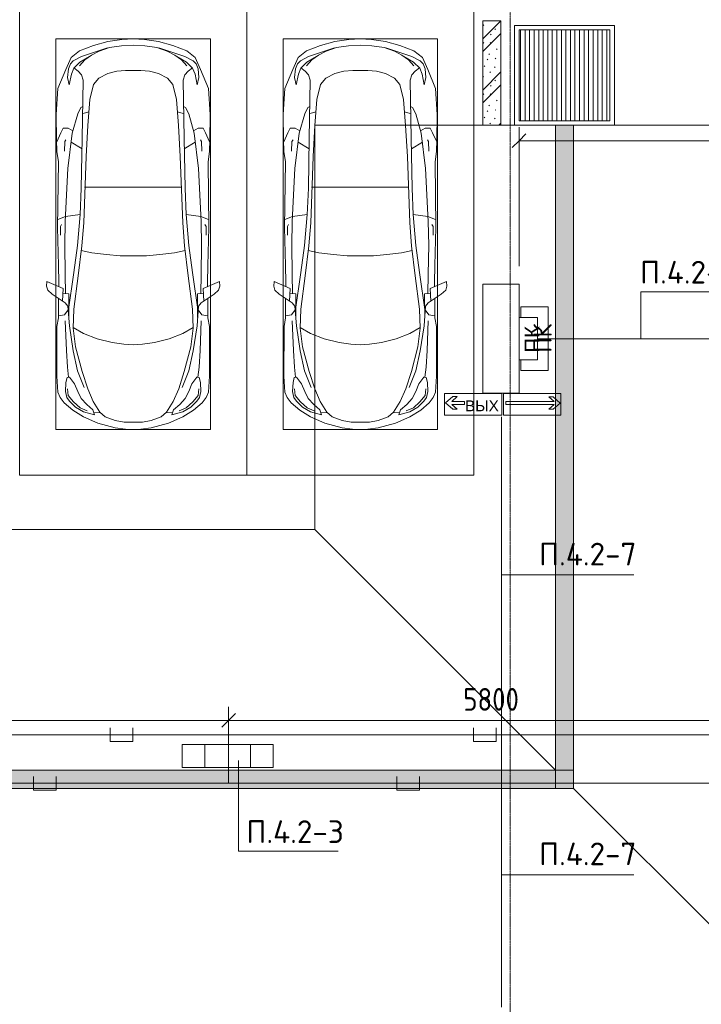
# Model space of a CAD drawing. Header units: millimetres. Extents: x -32229 to 288056, y -13689 to 125138.
# Tile 61 of 193: x 38035 to 45541, y 53223 to 64062. Entities that reach past the tile are written whole.
import ezdxf

# ---------------------------------------------------------------- set-up
doc = ezdxf.new("R2010")
doc.units = ezdxf.units.MM
doc.linetypes.add('ADSK_Линия сетки', pattern=[25, 20, -2.5, 0, -2.5])
for name, color, linetype, lineweight in [('A-ANNO-DIMS', 7, 'Continuous', 9), ('A-ANNO-DIMS-200', 7, 'Continuous', 9), ('A-ANNO-NOTE', 7, 'Continuous', 18), ('A-DETL-GENF', 7, 'Continuous', 18), ('A-DETL-THIN', 7, 'Continuous', 9), ('A-FLOR', 7, 'Continuous', 18), ('A-WALL-PATT', 7, 'Continuous', 40), ('C-PRKG', 7, 'Continuous', 18), ('G-ANNO-TEXT', 7, 'Continuous', 9), ('I-WALL', 7, 'Continuous', 18), ('M-EQPM', 7, 'Continuous', 18), ('S-COLS', 7, 'Continuous', 18), ('S-GRID', 7, 'Continuous', 9)]:
    doc.layers.add(name, color=color, linetype=linetype, lineweight=lineweight)
doc.layers.add('A-DETL', color=7, linetype='Continuous', lineweight=9, true_color=0x00a600)
doc.styles.add('Arial', font='arial.ttf', dxfattribs={"height": 120})
doc.styles.add('Arial_1', font='arial.ttf', dxfattribs={"height": 160})
doc.styles.add('GOST Common', font='GOST_Common.ttf', dxfattribs={"height": 200})
doc.styles.add('GOST Common_3', font='GOST_Common.ttf', dxfattribs={"width": 0.9, "height": 250})
doc.styles.add('ISOCPEUR', font='isocpeur.ttf', dxfattribs={"height": 250})
doc.dimstyles.new('ГОСТ_2_5_мм2', dxfattribs={"dimscale": 304.8, "dimtxt": 251.428749, "dimasz": 0.492126, "dimexe": 0.492126, "dimexo": 0.656168, "dimgap": 0.098425, "dimtad": 1, "dimdec": 0, "dimdsep": 46, "dimtxsty": 'GOST Common_3', "dimblk1": 'OBLIQUE', "dimblk2": 'OBLIQUE', "dimsah": 1, "dimcen": 0.09, "dimazin": 2, "dimtfac": 1, "dimtdec": 4, "dimtix": 1, "dimtmove": 0, "dimatfit": 3, "dimfxl": 1, "dimtvp": 1, "dimtolj": 1, "dimtzin": 0, "dimarcsym": 2})

# ---------------------------------------------------------------- blocks, each defined once
blk = doc.blocks.new('АР_Машиноместо - 5300x2500_С-V39--02 ЭО')
at = {"layer": 'A-DETL-GENF', "color": 253, "lineweight": 13, "true_color": 0xaaaaaa}
for p, q in [((1053, -518), (862, -572)), ((1165, -503), (1053, -518)), ((1250, -500), (1165, -503)), ((1250, -500), (1335, -503)), ((1335, -503), (1447, -518)), ((1447, -518), (1638, -572)), ((702, -640), (584, -715)), ((862, -572), (702, -640)), ((941, -642), (882, -692)), ((1051, -599), (941, -642)), ((1149, -583), (1051, -599)), ((1250, -582), (1149, -583)), ((1250, -582), (1351, -583)), ((1351, -583), (1449, -599)), ((1449, -599), (1559, -642)), ((1559, -642), (1618, -692)), ((1638, -572), (1798, -640)), ((1798, -640), (1916, -715)), ((584, -715), (489, -796)), ((616, -746), (550, -812)), ((704, -696), (616, -746)), ((825, -661), (704, -696)), ((738, -778), (805, -716)), ((805, -716), (825, -661)), ((882, -692), (809, -809)), ((888, -686), (815, -687)), ((1612, -686), (1685, -687)), ((1618, -692), (1691, -809)), ((1695, -716), (1675, -661)), ((1675, -661), (1796, -696)), ((1762, -778), (1695, -716)), ((1796, -696), (1884, -746)), ((1884, -746), (1950, -812)), ((1916, -715), (2011, -796)), ((446, -853), (421, -911)), ((489, -796), (446, -853)), ((519, -852), (506, -920)), ((550, -812), (519, -852)), ((639, -920), (677, -844)), ((677, -844), (738, -778)), ((809, -809), (749, -950)), ((1691, -809), (1751, -950)), ((1823, -844), (1762, -778)), ((1861, -920), (1823, -844)), ((1950, -812), (1981, -852)), ((1981, -852), (1994, -920)), ((2011, -796), (2054, -853)), ((2054, -853), (2079, -911)), ((421, -911), (409, -1087)), ((506, -920), (510, -1019)), ((603, -1005), (639, -920)), ((749, -950), (687, -1141)), ((1751, -950), (1813, -1141)), ((1897, -1005), (1861, -920)), ((1994, -920), (1990, -1019)), ((2079, -911), (2091, -1087)), ((510, -1019), (522, -1074)), ((522, -1074), (549, -1076)), ((549, -1076), (603, -1005)), ((1951, -1076), (1897, -1005)), ((1978, -1074), (1951, -1076)), ((1990, -1019), (1978, -1074)), ((409, -1087), (411, -1634)), ((687, -1141), (615, -1410)), ((1813, -1141), (1885, -1410)), ((2091, -1087), (2089, -1634)), ((615, -1410), (589, -1616)), ((704, -1557), (853, -1499)), ((853, -1499), (1017, -1460)), ((1017, -1460), (1147, -1439)), ((1147, -1439), (1250, -1434)), ((1353, -1439), (1250, -1434)), ((1483, -1460), (1353, -1439)), ((1647, -1499), (1483, -1460)), ((1796, -1557), (1647, -1499)), ((1885, -1410), (1911, -1616)), ((589, -1616), (596, -1825)), ((590, -1624), (704, -1557)), ((1910, -1624), (1796, -1557)), ((1911, -1616), (1904, -1825)), ((411, -1634), (427, -1731)), ((427, -1731), (427, -1943)), ((547, -1643), (531, -1858)), ((541, -1994), (540, -1733)), ((1953, -1643), (1969, -1858)), ((1959, -1994), (1960, -1733)), ((2089, -1634), (2073, -1731)), ((2073, -1731), (2073, -1943)), ((495, -1765), (427, -1753)), ((534, -1817), (495, -1765)), ((597, -2231), (535, -1798)), ((596, -1825), (645, -2192)), ((1904, -1825), (1855, -2192)), ((1903, -2231), (1965, -1798)), ((1966, -1817), (2005, -1765)), ((2005, -1765), (2073, -1753)), ((501, -1894), (358, -1990)), ((480, -2053), (471, -1914)), ((531, -1858), (501, -1894)), ((1969, -1858), (1999, -1894)), ((1999, -1894), (2142, -1990)), ((2020, -2053), (2029, -1914)), ((309, -2036), (297, -2080)), ((301, -2131), (480, -2053)), ((358, -1990), (309, -2036)), ((541, -1994), (476, -1998)), ((506, -1996), (500, -2210)), ((1959, -1994), (2024, -1998)), ((1994, -1996), (2000, -2210)), ((2199, -2131), (2020, -2053)), ((2142, -1990), (2191, -2036)), ((2191, -2036), (2203, -2080)), ((297, -2080), (301, -2131)), ((428, -2308), (432, -2120)), ((432, -2120), (431, -2074)), ((2068, -2120), (2069, -2074)), ((2072, -2308), (2068, -2120)), ((2203, -2080), (2199, -2131)), ((500, -2210), (496, -2532)), ((637, -2526), (597, -2231)), ((645, -2192), (684, -2522)), ((1855, -2192), (1816, -2522)), ((1863, -2526), (1903, -2231)), ((2000, -2210), (2004, -2532)), ((418, -2723), (428, -2308)), ((2082, -2723), (2072, -2308)), ((496, -2532), (501, -2790)), ((637, -2526), (666, -2867)), ((684, -2522), (705, -2775)), ((1816, -2522), (1795, -2775)), ((1863, -2526), (1834, -2867)), ((2004, -2532), (1999, -2790)), ((448, -2639), (448, -2734)), ((2052, -2639), (2052, -2734)), ((426, -3447), (418, -2723)), ((505, -2847), (421, -2813)), ((448, -2734), (460, -2756)), ((501, -2790), (531, -3375)), ((705, -2775), (731, -3508)), ((1795, -2775), (1769, -3508)), ((1999, -2790), (1969, -3375)), ((1995, -2847), (2079, -2813)), ((2052, -2734), (2040, -2756)), ((2074, -3447), (2082, -2723)), ((666, -2867), (505, -2847)), ((666, -2865), (679, -3159)), ((1834, -2865), (1821, -3159)), ((1834, -2867), (1995, -2847)), ((679, -3159), (689, -3706)), ((1821, -3159), (1811, -3706)), ((409, -3560), (426, -3447)), ((531, -3375), (579, -3763)), ((1969, -3375), (1921, -3763)), ((2091, -3560), (2074, -3447)), ((406, -3688), (409, -3560)), ((495, -3566), (497, -3672)), ((731, -3508), (752, -3846)), ((1769, -3508), (1748, -3846)), ((2005, -3566), (2003, -3672)), ((2094, -3688), (2091, -3560)), ((408, -3667), (453, -3766)), ((497, -3672), (510, -3691)), ((687, -3589), (566, -3664)), ((1813, -3589), (1934, -3664)), ((2003, -3672), (1990, -3691)), ((2092, -3667), (2047, -3766)), ((403, -3968), (406, -3688)), ((453, -3766), (478, -3819)), ((533, -3818), (586, -3790)), ((579, -3763), (639, -3975)), ((689, -3706), (700, -4345)), ((1811, -3706), (1800, -4345)), ((1921, -3763), (1861, -3975)), ((1967, -3818), (1914, -3790)), ((2047, -3766), (2022, -3819)), ((2097, -3968), (2094, -3688)), ((478, -3819), (533, -3818)), ((752, -3846), (774, -4133)), ((1748, -3846), (1726, -4133)), ((2022, -3819), (1967, -3818)), ((420, -4254), (403, -3968)), ((639, -3975), (675, -4045)), ((1861, -3975), (1825, -4045)), ((2080, -4254), (2097, -3968)), ((675, -4045), (695, -4058)), ((1825, -4045), (1805, -4058)), ((774, -4133), (812, -4299)), ((1726, -4133), (1688, -4299)), ((507, -4463), (420, -4254)), ((544, -4295), (528, -4375)), ((569, -4413), (544, -4295)), ((812, -4299), (873, -4370)), ((1688, -4299), (1627, -4370)), ((1931, -4413), (1956, -4295)), ((1956, -4295), (1972, -4375)), ((1993, -4463), (2080, -4254)), ((528, -4375), (536, -4471)), ((595, -4479), (569, -4413)), ((680, -4406), (645, -4445)), ((700, -4345), (680, -4406)), ((873, -4370), (970, -4419)), ((970, -4419), (1070, -4447)), ((1530, -4419), (1430, -4447)), ((1627, -4370), (1530, -4419)), ((1800, -4345), (1820, -4406)), ((1820, -4406), (1855, -4445)), ((1905, -4479), (1931, -4413)), ((1972, -4375), (1964, -4471)), ((566, -4595), (507, -4463)), ((536, -4471), (558, -4526)), ((558, -4526), (591, -4560)), ((662, -4543), (595, -4479)), ((645, -4445), (597, -4481)), ((717, -4569), (660, -4505)), ((788, -4618), (662, -4543)), ((1070, -4447), (1167, -4453)), ((1167, -4453), (1250, -4454)), ((1333, -4453), (1250, -4454)), ((1430, -4447), (1333, -4453)), ((1712, -4618), (1838, -4543)), ((1783, -4569), (1840, -4505)), ((1838, -4543), (1905, -4479)), ((1855, -4445), (1903, -4481)), ((1942, -4526), (1909, -4560)), ((1934, -4595), (1993, -4463)), ((1964, -4471), (1942, -4526)), ((659, -4670), (566, -4595)), ((591, -4560), (681, -4606)), ((681, -4606), (967, -4704)), ((791, -4620), (717, -4569)), ((874, -4665), (791, -4620)), ((1819, -4606), (1533, -4704)), ((1626, -4665), (1709, -4620)), ((1709, -4620), (1783, -4569)), ((1909, -4560), (1819, -4606)), ((1841, -4670), (1934, -4595)), ((813, -4729), (659, -4670)), ((970, -4772), (813, -4729)), ((988, -4707), (874, -4665)), ((1122, -4726), (988, -4707)), ((1250, -4732), (1122, -4726)), ((1250, -4732), (1378, -4726)), ((1378, -4726), (1512, -4707)), ((1512, -4707), (1626, -4665)), ((1530, -4772), (1687, -4729)), ((1687, -4729), (1841, -4670)), ((1126, -4794), (970, -4772)), ((1250, -4800), (1126, -4794)), ((1250, -4800), (1374, -4794)), ((1374, -4794), (1530, -4772))]:
    blk.add_line(p, q, dxfattribs=at)
at = {"layer": 'A-DETL-GENF', "color": 254, "lineweight": 13, "true_color": 0xd4d4d4}
for p, q in [((665, -740), (592, -805)), ((743, -708), (665, -740)), ((1757, -708), (1835, -740)), ((1835, -740), (1908, -805)), ((592, -805), (535, -874)), ((1908, -805), (1965, -874)), ((535, -874), (528, -949)), ((710, -963), (637, -1146)), ((1790, -963), (1863, -1146)), ((1965, -874), (1972, -949)), ((537, -1076), (525, -1189)), ((1963, -1076), (1975, -1189)), ((525, -1189), (514, -1369)), ((637, -1146), (590, -1368)), ((1863, -1146), (1910, -1368)), ((1975, -1189), (1986, -1369)), ((514, -1369), (502, -1696)), ((590, -1368), (547, -1643)), ((1910, -1368), (1953, -1643)), ((1986, -1369), (1998, -1696)), ((678, -2473), (795, -2446)), ((795, -2446), (956, -2427)), ((956, -2427), (1105, -2414)), ((1105, -2414), (1250, -2413)), ((1395, -2414), (1250, -2413)), ((1544, -2427), (1395, -2414)), ((1705, -2446), (1544, -2427)), ((1822, -2473), (1705, -2446)), ((715, -3168), (1250, -3167)), ((1785, -3168), (1250, -3167)), ((695, -3980), (765, -3997)), ((1805, -3980), (1735, -3997))]:
    blk.add_line(p, q, dxfattribs=at)
at = {"layer": 'C-PRKG', "color": 253, "lineweight": 13, "true_color": 0xaaaaaa}
for p, q in [((2500, 0), (0, 0)), ((0, 0), (0, -5300)), ((2500, 0), (2500, -5300)), ((400, -500), (400, -4800)), ((400, -500), (2100, -500)), ((2100, -500), (2100, -4800)), ((400, -4800), (2100, -4800)), ((2500, -5300), (0, -5300))]:
    blk.add_line(p, q, dxfattribs=at)
blk = doc.blocks.new('АР_Приямок - ПР-1_1100х1100 х50-V75--02 ЭО')
at = {"layer": 'M-EQPM', "lineweight": 5, "true_color": 0xaaaaaa}
h = blk.add_hatch(dxfattribs=at)
h.set_pattern_fill('FP_31', color=253, style=0, pattern_type=2)
h.set_pattern_definition([(90, (0, 0), (-50, 3e-15), [])])
h.paths.add_polyline_path([(1050, -500), (1050, 500), (50, 500), (50, -500)])
at = {"layer": 'M-EQPM', "color": 253, "lineweight": 13, "true_color": 0xaaaaaa}
for p, q in [((0, -550), (0, 550)), ((0, 550), (1100, 550)), ((1100, 550), (1100, -550)), ((1100, -550), (0, -550))]:
    blk.add_line(p, q, dxfattribs=at)
blk = doc.blocks.new('АР_Лоток - 200х100h_ЛВ1-7189179--02 ЭО')
at = {"layer": 'M-EQPM', "lineweight": 13, "true_color": 0xf3f3f3}
blk.add_hatch(color=7, dxfattribs=at).paths.add_polyline_path([(400, -100), (16900, -100), (16900, 100), (400, 100)])
at = {"layer": 'M-EQPM', "color": 253, "lineweight": 13, "true_color": 0xaaaaaa}
blk.add_line((16900, 100), (16700, 100), dxfattribs=at)
blk = doc.blocks.new('АР_Лоток - 200х100h_ЛВ1-7189183--02 ЭО')
at = {"layer": 'M-EQPM', "lineweight": 13, "true_color": 0xf3f3f3}
blk.add_hatch(color=7, dxfattribs=at).paths.add_polyline_path([(0, 81), (0, -100), (7300, -100), (7300, 100), (0, 100)])
at = {"layer": 'M-EQPM', "color": 253, "lineweight": 13, "true_color": 0xaaaaaa}
blk.add_line((200, 100), (0, 100), dxfattribs=at)
blk = doc.blocks.new('АР_Канал вертикальный прямоугольный - ПК-V97--02 ЭО')
at = {"layer": 'M-EQPM', "color": 253, "lineweight": 13, "true_color": 0xaaaaaa}
for p, q in [((-232, 150), (-350, 150)), ((-350, 150), (-350, -150)), ((-350, -150), (-350, 150)), ((-350, 150), (-232, 150)), ((350, 150), (232, 150)), ((232, 150), (350, 150)), ((350, -150), (350, 150)), ((350, 150), (350, -150)), ((-350, -150), (350, -150)), ((350, -150), (-350, -150))]:
    blk.add_line(p, q, dxfattribs=at)
blk = doc.blocks.new('Наметкина 10_РД_АР_П_rvt-1--02 ЭО')
at = {"layer": 'A-WALL-PATT', "lineweight": 5, "true_color": 0xaaaaaa}
h = blk.add_hatch(dxfattribs=at)
h.set_pattern_fill('FP_1', color=253, style=0, pattern_type=2)
h.set_pattern_definition([(135, (300.56, 377.28), (-565.6854, 6e-14), [10, -790]), (135, (349.8, 474.73), (-565.6854, 6e-14), [10, -790]), (135, (423.93, 473.06), (-565.6854, 6e-14), [10, -790]), (135, (229.92, 447.9), (-565.6854, 6e-14), [10, -790]), (135, (155.08, 447.9), (-565.6854, 6e-14), [10, -790]), (135, (114.9, 369.03), (-565.6854, 6e-14), [10, -790]), (135, (132.43, 285.8), (-565.6854, 6e-14), [10, -790]), (135, (214.66, 322), (-565.6854, 6e-14), [10, -790]), (135, (198.16, 261.88), (-565.6854, 6e-14), [10, -790]), (135, (45.2, 272.9), (-565.6854, 6e-14), [10, -790]), (135, (42.32, 336.16), (-565.6854, 6e-14), [10, -790]), (135, (92.26, 192.24), (-565.6854, 6e-14), [10, -790]), (135, (7.07, 149.2), (-565.6854, 6e-14), [10, -790]), (135, (80.6, 95.1), (-565.6854, 6e-14), [10, -790]), (135, (79.53, 36.94), (-565.6854, 6e-14), [10, -790]), (135, (153.87, 74.56), (-565.6854, 6e-14), [10, -790]), (135, (228.35, 124.8), (-565.6854, 6e-14), [10, -790]), (135, (279.75, 180.4), (-565.6854, 6e-14), [10, -790]), (135, (282.9, 31.63), (-565.6854, 6e-14), [10, -790]), (135, (377.38, 53.45), (-565.6854, 6e-14), [10, -790]), (135, (352.28, 102.7), (-565.6854, 6e-14), [10, -790]), (135, (354.05, 0), (-565.6854, 6e-14), [10, -790]), (135, (553.23, 16.45), (-565.6854, 6e-14), [10, -790]), (135, (542.38, 63.45), (-565.6854, 6e-14), [10, -790]), (135, (536.58, 239.3), (-565.6854, 6e-14), [10, -790]), (135, (475.85, 203.9), (-565.6854, 6e-14), [10, -790]), (135, (475.85, 316.54), (-565.6854, 6e-14), [10, -790]), (135, (520.8, 408.7), (-565.6854, 6e-14), [10, -790]), (135, (551.1, 470.8), (-565.6854, 6e-14), [10, -790]), (135, (235.25, 537.93), (-565.6854, 6e-14), [10, -790]), (135, (407.25, 547.65), (-565.6854, 6e-14), [10, -790]), (135, (94.5, 558.6), (-565.6854, 6e-14), [10, -790]), (135, (46.4, 532.3), (-565.6854, 6e-14), [10, -790]), (135, (85.56, 465.04), (-565.6854, 6e-14), [10, -790]), (135, (355.53, 181.14), (-565.6854, 6e-14), [10, -790]), (135, (362.23, 243.6), (-565.6854, 6e-14), [10, -790]), (135, (413.45, 344.1), (-565.6854, 6e-14), [10, -790]), (135, (286.3, 273.25), (-565.6854, 6e-14), [10, -790]), (135, (423.02, 263.72), (-565.6854, 6e-14), [10, -790]), (135, (162.94, 190.2), (-565.6854, 6e-14), [10, -790]), (135, (470.25, 120.93), (-565.6854, 6e-14), [10, -790]), (135, (484.48, 9.78), (-565.6854, 6e-14), [10, -790]), (45, (0, 212.13), (-565.6854, 0), []), (45, (212.13, 0), (-565.6854, 0), []), (45, (353.55, 0), (-565.6854, 0), []), (45, (0, 353.55), (-565.6854, 0), [])])
h.paths.add_polyline_path([(43335, 62900), (43335, 64050), (43135, 64050), (43135, 62900)])
at = {"layer": 'A-FLOR', "color": 253, "lineweight": 13, "true_color": 0xaaaaaa}
for p, q in [((43535, 63950), (44535, 63950)), ((43535, 62950), (43535, 63950)), ((44535, 63950), (44535, 62950)), ((41285, 58450), (41285, 62900)), ((41285, 62900), (43135, 62900)), ((41285, 58450), (41285, 62900)), ((43335, 62900), (46785, 62900)), ((44535, 62950), (43535, 62950)), ((43935, 55800), (43935, 62900)), ((44135, 62900), (44135, 55600)), ((27235, 58450), (41285, 58450)), ((27635, 58450), (41285, 58450)), ((43935, 55800), (41285, 58450)), ((27635, 55800), (43935, 55800)), ((44135, 55600), (27635, 55600)), ((44135, 55600), (46785, 52950))]:
    blk.add_line(p, q, dxfattribs=at)
at = {"layer": 'I-WALL', "color": 253, "lineweight": 13, "true_color": 0xaaaaaa}
for p, q in [((43135, 64050), (43135, 62900)), ((43335, 64050), (43135, 64050)), ((43335, 62900), (43335, 64050)), ((43135, 62900), (43335, 62900))]:
    blk.add_line(p, q, dxfattribs=at)
at = {"layer": 'S-COLS', "color": 253, "lineweight": 15, "true_color": 0xaaaaaa}
for p, q in [((43535, 61150), (43135, 61150)), ((43135, 61150), (43135, 59950)), ((43535, 59950), (43535, 61150)), ((43135, 59950), (43535, 59950))]:
    blk.add_line(p, q, dxfattribs=at)
at = {"layer": 'C-PRKG', "color": 253, "lineweight": 13, "true_color": 0xaaaaaa, "rotation": 180}
for p in [(40535, 59050), (43035, 59050)]:
    blk.add_blockref('АР_Машиноместо - 5300x2500_С-V39--02 ЭО', p, dxfattribs=at)
at = {"layer": 'M-EQPM', "color": 253, "lineweight": 13, "true_color": 0xaaaaaa}
for name, p in [('АР_Приямок - ПР-1_1100х1100 х50-V75--02 ЭО', (43485, 63450)), ('АР_Лоток - 200х100h_ЛВ1-7189179--02 ЭО', (27235, 55700))]:
    blk.add_blockref(name, p, dxfattribs=at)
at = {"layer": 'M-EQPM', "color": 253, "lineweight": 13, "true_color": 0xaaaaaa, "rotation": 90}
for name, p in [('АР_Лоток - 200х100h_ЛВ1-7189183--02 ЭО', (44035, 55600)), ('АР_Канал вертикальный прямоугольный - ПК-V97--02 ЭО', (43705, 60550))]:
    blk.add_blockref(name, p, dxfattribs=at)
at = {"layer": 'A-ANNO-NOTE', "color": 253, "lineweight": 5, "true_color": 0xaaaaaa, "insert": (43793, 60554), "char_height": 200, "width": 330, "attachment_point": 5, "rotation": 90, "line_spacing_factor": 1.022766, "style": 'GOST Common'}
blk.add_mtext('\\pt2540,5080,7620,10160,12700,15240,17780,20320,22860,25400,27940,30480,33020,35560,38100,40640,43180,45720,48260,50800,53340,55880,58420,60960,63500,66040,68580,71120,73660,76200,78740,81280;ПК', dxfattribs=at)
blk = doc.blocks.new('DIMBLOCK144--02 ЭО')
at = {"layer": 'A-ANNO-DIMS-200'}
for p, q in [((34535, 56202), (34535, 56498)), ((40335, 55831), (40335, 56498)), ((34535, 56348), (34610, 56423)), ((40335, 56348), (40410, 56423)), ((34535, 56348), (34460, 56273)), ((34535, 56348), (40335, 56348)), ((34535, 56348), (34535, 56202)), ((40335, 56348), (40260, 56273)), ((40335, 56348), (40335, 55831))]:
    blk.add_line(p, q, dxfattribs=at)
at = {"layer": 'A-ANNO-DIMS-200', "color": 0, "insert": (37119, 56705), "char_height": 250, "width": 756.84, "attachment_point": 1, "line_spacing_factor": 1.022761, "style": 'GOST Common_3'}
blk.add_mtext('5800', dxfattribs=at)
blk = doc.blocks.new('_Oblique')
at = {"color": 0, "linetype": 'ByBlock', "lineweight": -2}
blk.add_line((-0.5, -0.5), (0.5, 0.5), dxfattribs=at)
blk = doc.blocks.new('DIMBLOCK145--02 ЭО')
at = {"layer": 'A-ANNO-DIMS-200'}
for p, q in [((40335, 55831), (40335, 56498)), ((40335, 56348), (40410, 56423)), ((46135, 56348), (46210, 56423)), ((46135, 56391), (46135, 56198)), ((46135, 56348), (46135, 56391)), ((40335, 56348), (40260, 56273)), ((40335, 56348), (46135, 56348)), ((40335, 56348), (40335, 55831)), ((46135, 56348), (46060, 56273))]:
    blk.add_line(p, q, dxfattribs=at)
at = {"layer": 'A-ANNO-DIMS-200', "color": 0, "insert": (42920, 56705), "char_height": 250, "width": 756.84, "attachment_point": 1, "line_spacing_factor": 1.022761, "style": 'GOST Common_3'}
blk.add_mtext('5800', dxfattribs=at)
blk = doc.blocks.new('DIMBLOCK245--02 ЭО')
at = {"layer": 'A-ANNO-DIMS-200'}
for p, q in [((43535, 61350), (43535, 62880)), ((49535, 62492), (49535, 62880)), ((43535, 62730), (43610, 62805)), ((49535, 62730), (49610, 62805)), ((43535, 62730), (43460, 62655)), ((43535, 62730), (49535, 62730)), ((43535, 62730), (43535, 61350)), ((49535, 62730), (49460, 62655)), ((49535, 62730), (49535, 62492))]:
    blk.add_line(p, q, dxfattribs=at)
at = {"layer": 'A-ANNO-DIMS-200', "color": 0, "insert": (46220, 63087), "char_height": 250, "width": 756.84, "attachment_point": 1, "line_spacing_factor": 1.022761, "style": 'GOST Common_3'}
blk.add_mtext('6000', dxfattribs=at)

msp = doc.modelspace()

# ---------------------------------------------------------------- linework, layer by layer
at = {"layer": 'A-ANNO-NOTE', "color": 1, "lineweight": 9, "true_color": 0xff0000}
for p, q in [((43536.5, 60782.3), (43536.5, 60317.7)), ((43737.7, 60782.3), (43536.5, 60782.3)), ((43737.7, 60317.7), (43737.7, 60782.3)), ((43536.5, 60317.7), (43737.7, 60317.7)), ((42711.4, 59948.3), (43343.6, 59948.3)), ((42711.4, 59708.3), (42711.4, 59948.3)), ((42711.9, 59708.3), (42711.9, 59947.9)), ((43343.1, 59947.9), (42711.9, 59947.9)), ((43343.1, 59947.9), (43343.1, 59708.3)), ((43343.6, 59948.3), (43343.6, 59708.3)), ((43363.3, 59947.4), (43995.5, 59947.4)), ((43363.3, 59707.4), (43363.3, 59947.4)), ((43363.8, 59707.4), (43363.8, 59947.1)), ((43994.9, 59947.1), (43363.8, 59947.1)), ((43994.9, 59947.1), (43994.9, 59707.4)), ((43995.5, 59947.4), (43995.5, 59707.4)), ((42725.3, 59843.7), (42803.8, 59912.5)), ((42803.8, 59774.9), (42725.3, 59843.7)), ((42853.5, 59912.5), (42793.9, 59861)), ((42793.9, 59861), (42933.9, 59861)), ((42803.8, 59912.5), (42853.5, 59912.5)), ((42933.9, 59861), (42933.9, 59826.4)), ((43389.5, 59824.8), (43389.5, 59859.4)), ((43389.5, 59859.4), (43919.8, 59859.4)), ((43919.8, 59859.4), (43860.2, 59910.9)), ((43860.2, 59910.9), (43909.9, 59910.9)), ((43909.9, 59910.9), (43988.4, 59842.1)), ((43988.4, 59842.1), (43909.9, 59773.3)), ((42933.9, 59826.4), (42793.9, 59826.4)), ((42793.9, 59826.4), (42853.5, 59774.9)), ((42853.5, 59774.9), (42803.8, 59774.9)), ((43919.8, 59824.8), (43389.5, 59824.8)), ((43860.2, 59773.3), (43919.8, 59824.8)), ((43909.9, 59773.3), (43860.2, 59773.3)), ((43343.6, 59708.3), (42711.4, 59708.3)), ((43343.1, 59708.3), (42711.9, 59708.3)), ((43995.5, 59707.4), (43363.3, 59707.4)), ((43994.9, 59707.4), (43363.8, 59707.4)), ((39825.7, 56084.3), (40825.7, 56084.3)), ((39825.7, 55831.7), (39825.7, 56084.3)), ((40075.7, 55831.7), (40075.7, 56084.3)), ((40575.7, 56084.3), (40575.7, 55831.7)), ((40825.7, 56084.3), (40825.7, 55831.7)), ((40825.7, 55831.7), (39825.7, 55831.7))]:
    msp.add_line(p, q, dxfattribs=at)
at = {"layer": 'A-DETL', "color": 1, "true_color": 0xff0000}
for p, q in [((43741.2, 60550), (47635.8, 60550)), ((43341.2, 59691.2), (43341.2, 53191.2)), ((40334.9, 55876.2), (40334.9, 55656.2)), ((38187.9, 55731.2), (38187.9, 55581.2)), ((38437.9, 55581.2), (38437.9, 55731.2)), ((42187.9, 55731.2), (42187.9, 55581.2)), ((42437.9, 55581.2), (42437.9, 55731.2)), ((47635.8, 55656.2), (35585.3, 55656.2)), ((38187.9, 55581.2), (38437.9, 55581.2)), ((42187.9, 55581.2), (42437.9, 55581.2))]:
    msp.add_line(p, q, dxfattribs=at)
at = {"layer": 'A-DETL', "color": 5, "true_color": 0x0000ff}
for p, q in [((39031.2, 56266.2), (39031.2, 56116.2)), ((39281.2, 56116.2), (39281.2, 56266.2)), ((43031.2, 56266.2), (43031.2, 56116.2)), ((43281.2, 56116.2), (43281.2, 56266.2)), ((47035.8, 56191.2), (-13464.7, 56191.2)), ((39031.2, 56116.2), (39281.2, 56116.2)), ((43031.2, 56116.2), (43281.2, 56116.2))]:
    msp.add_line(p, q, dxfattribs=at)
at = {"layer": 'A-DETL-THIN'}
for p, q in [((44875.2, 61067.1), (45875.2, 61067.1)), ((44875.2, 61067.1), (44875.2, 60550)), ((43345.3, 57950), (44799, 57950)), ((40443.2, 55908.6), (40443.2, 54908.6)), ((40443.2, 54908.6), (41543.2, 54908.6)), ((43345.3, 54650), (44799, 54650))]:
    msp.add_line(p, q, dxfattribs=at)
at = {"layer": 'S-GRID', "color": 253, "linetype": 'ADSK_Линия сетки', "true_color": 0xaaaaaa}
msp.add_line((43435.3, -12088.9), (43435.3, 125138.4), dxfattribs=at)

# ---------------------------------------------------------------- block references
at = {"lineweight": 5}
msp.add_blockref('Наметкина 10_РД_АР_П_rvt-1--02 ЭО', (0, 0), dxfattribs=at)

# ---------------------------------------------------------------- texts
at = {"layer": 'A-ANNO-NOTE', "color": 1, "lineweight": 9, "true_color": 0xff0000, "insert": (43677.1, 60542.7), "char_height": 160, "width": 280.78, "attachment_point": 5, "rotation": 90, "line_spacing_factor": 0.936439, "style": 'Arial_1'}
msp.add_mtext('\\pt0.0208,0.04,0.0608,0.08,0.1008,0.12,0.1408,0.16,0.1808,0.2,0.2208,0.24,0.2608,0.28,0.3008,0.32,0.3408,0.36,0.3808,0.4,0.4208,0.44,0.4608,0.48,0.5008,0.52,0.5408,0.56,0.5808,0.6,0.6208,0.64;ПК', dxfattribs=at)
at = {"layer": 'A-ANNO-NOTE', "color": 1, "lineweight": 9, "true_color": 0xff0000, "insert": (43125, 59811.7), "char_height": 120, "width": 370, "attachment_point": 5, "line_spacing_factor": 0.936439, "style": 'Arial'}
msp.add_mtext('\\pt20.0004,39.9996,60,80.0004,99.9996,120,140.0004,159.9996,180,200.0004,219.9996,240,260.0004,279.9996,300,320.0004,339.9996,360,380.0004,399.9996,420,440.0004,459.9996,480,500.0004,519.9996,540,560.0004,579.9996,600,620.0004,639.9996;ВЫХ', dxfattribs=at)
at = {"layer": 'G-ANNO-TEXT', "char_height": 250, "width": 1096.86, "attachment_point": 1, "line_spacing_factor": 1.139951, "style": 'ISOCPEUR'}
for s, insert in [('\\pt600,1200,1800,2400,3000,3600,4200,4800,5400,6000,6600,7200,7800,8400,9000,9600,10200,10800,11400,12000,12600,13200,13800,14400,15000,15600,16200,16800,17400,18000,18600,19200;П.4.2-5', (44866, 61407.4)), ('\\pt600,1200,1800,2400,3000,3600,4200,4800,5400,6000,6600,7200,7800,8400,9000,9600,10200,10800,11400,12000,12600,13200,13800,14400,15000,15600,16200,16800,17400,18000,18600,19200;П.4.2-7', (43753.8, 58304.6)), ('\\pt600,1200,1800,2400,3000,3600,4200,4800,5400,6000,6600,7200,7800,8400,9000,9600,10200,10800,11400,12000,12600,13200,13800,14400,15000,15600,16200,16800,17400,18000,18600,19200;П.4.2-3', (40530.9, 55248.9)), ('\\pt600,1200,1800,2400,3000,3600,4200,4800,5400,6000,6600,7200,7800,8400,9000,9600,10200,10800,11400,12000,12600,13200,13800,14400,15000,15600,16200,16800,17400,18000,18600,19200;П.4.2-7', (43753.8, 55004.6))]:
    msp.add_mtext(s, dxfattribs=dict(at, insert=insert))

# ---------------------------------------------------------------- dimensions: what is measured, and where the dimension line sits
at = {"layer": 'A-ANNO-DIMS'}
for base, p1, p2, override, picture, middle in [((49535.2, 62730.3), (43535.3, 61150), (49535.2, 62292.4), {"dimpost": '<>', "dimfxl": 6107.703836}, 'DIMBLOCK245--02 ЭО', (46535.3, 62885.3)), ((40334.9, 56347.8), (34534.7, 56001.8), (40334.9, 55631.2), {"dimpost": '<>', "dimfxl": 5812.059412}, 'DIMBLOCK144--02 ЭО', (37434.8, 56502.8)), ((46135.2, 56347.8), (40334.9, 55631.2), (46135.2, 56191.2), {"dimpost": '<>', "dimfxl": 5827.234054}, 'DIMBLOCK145--02 ЭО', (43235, 56502.8))]:
    dim = msp.add_linear_dim(base=base, p1=p1, p2=p2, dimstyle='ГОСТ_2_5_мм2', override=override, dxfattribs=at)
    dim.commit()
    dim.dimension.update_dxf_attribs({"geometry": picture, "text_midpoint": middle})

doc.saveas('drawing.dxf')
